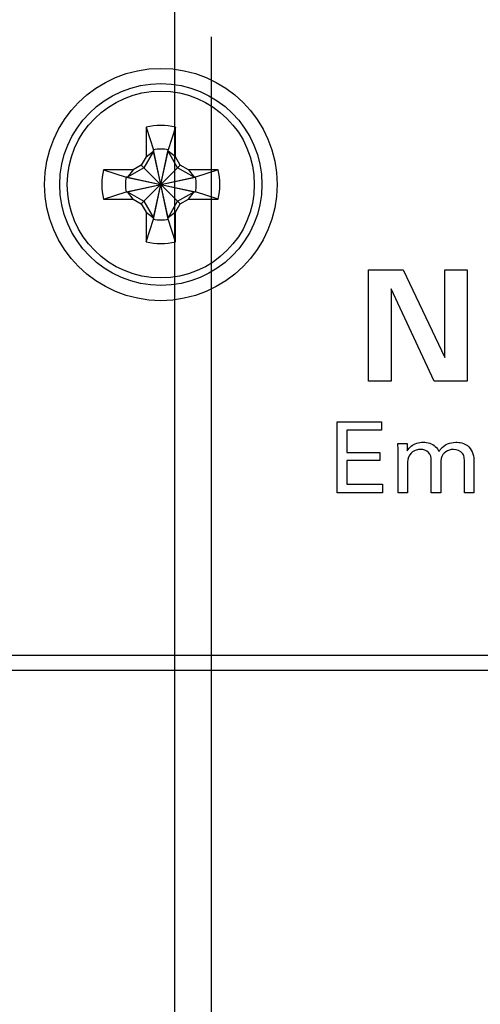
# Model space of a CAD drawing. Header units: inches. Extents: x 0.2 to 16.8, y 0.2 to 10.8.
# Tile 4 of 28: x 8.205 to 8.661, y 2.804 to 3.779. Entities that reach past the tile are written whole.
import ezdxf

# ---------------------------------------------------------------- set-up
doc = ezdxf.new("R2010")
doc.units = ezdxf.units.IN
doc.header["$LTSCALE"] = 0.935
doc.header["$MEASUREMENT"] = 0
doc.layers.get('0').update_dxf_attribs({"linetype": 'CONTINUOUS'})
doc.layers.add('DETAIL', color=7, linetype='CONTINUOUS')
doc.layers.add('DIMENSIONS', color=7, linetype='CONTINUOUS')
doc.styles.get("Standard").update_dxf_attribs({"font": 'txt', "width": 0.8})
doc.dimstyles.new('DIMSTYLE_1', dxfattribs={"dimtxt": 0.125, "dimasz": 0.18, "dimexe": 0.125, "dimexo": 0.0625, "dimgap": 0.09, "dimtad": 0, "dimtih": 1, "dimtoh": 1, "dimdec": 3, "dimzin": 4, "dimdsep": 46, "dimtxsty": 'STANDARD', "dimblk": '_FILLED', "dimblk1": '_FILLED', "dimblk2": '_FILLED', "dimcen": 0.09, "dimadec": 0, "dimazin": 0, "dimtp": 0.001, "dimtm": 0.001, "dimtfac": 1, "dimtdec": 3, "dimtofl": 0, "dimtmove": 0, "dimatfit": 3, "dimldrblk": '_FILLED', "dimfxl": 1, "dimtolj": 1, "dimtzin": 4, "dimarcsym": 0})
doc.dimstyles.get("Standard").update_dxf_attribs({"dimtxt": 0.125, "dimasz": 0.18, "dimexe": 0.125, "dimexo": 0.0625, "dimgap": 0.09, "dimtad": 0, "dimtih": 1, "dimtoh": 1, "dimdec": 3, "dimzin": 4, "dimdsep": 46, "dimtxsty": 'STANDARD', "dimblk": '_FILLED', "dimblk1": '_FILLED', "dimblk2": '_FILLED', "dimcen": 0.09, "dimadec": 0, "dimazin": 0, "dimtol": 1, "dimtp": 0.01, "dimtm": 0.01, "dimtfac": 1, "dimtdec": 3, "dimtofl": 0, "dimtmove": 0, "dimatfit": 3, "dimldrblk": '_FILLED', "dimfxl": 1, "dimtolj": 1, "dimtzin": 4, "dimarcsym": 0})

# ---------------------------------------------------------------- blocks, each defined once
blk = doc.blocks.new('*D1')
at = {"layer": 'DIMENSIONS', "color": 2, "linetype": 'CONTINUOUS'}
blk.add_line((8.39478, 3.76229), (8.39478, 2.41735), dxfattribs=at)
at = {"layer": 'DIMENSIONS', "color": 2, "linetype": 'CONTINUOUS', "insert": (8.33228, 2.35485), "char_height": 0.125, "width": 1.325, "attachment_point": 3, "rotation": 90, "line_spacing_factor": 0.9}
blk.add_mtext('1.872{\\Ftxt.shx;\\W1.000000;\\H0.125000; }[47.54]', dxfattribs=at)
blk = doc.blocks.new('_FILLED')
at = {"color": 0, "linetype": 'BYBLOCK'}
blk.add_solid([(0, 0), (-1, 0.1736), (-1, -0.1736)], dxfattribs=at)
blk = doc.blocks.new('*D12')
at = {"layer": 'DIMENSIONS', "color": 2, "linetype": 'CONTINUOUS'}
for p, q in [((8.35848, 4.79227), (8.35848, 2.68882)), ((8.35848, 2.68882), (8.06544, 2.56417)), ((8.06544, 2.56417), (8.06544, 2.41735))]:
    blk.add_line(p, q, dxfattribs=at)
at = {"layer": 'DIMENSIONS', "color": 2, "linetype": 'CONTINUOUS', "insert": (8.00294, 2.35485), "char_height": 0.125, "width": 1.325, "attachment_point": 3, "rotation": 90, "line_spacing_factor": 0.9}
blk.add_mtext('1.908{\\Ftxt.shx;\\W1.000000;\\H0.125000; }[48.46]', dxfattribs=at)

msp = doc.modelspace()

# ---------------------------------------------------------------- linework, layer by layer
at = {"color": 7, "linetype": 'CONTINUOUS'}
for p, q in [((8.33047, 3.67262), (8.33776, 3.65032)), ((8.33047, 3.67262), (8.33047, 3.64349)), ((8.35961, 3.67262), (8.35232, 3.65032)), ((8.35961, 3.64349), (8.35961, 3.67262)), ((8.33776, 3.64886), (8.32839, 3.63265)), ((8.33047, 3.64349), (8.33776, 3.64886)), ((8.35232, 3.58169), (8.33776, 3.65032)), ((8.33776, 3.65032), (8.33776, 3.64886)), ((8.33776, 3.58169), (8.35232, 3.65032)), ((8.35232, 3.58315), (8.33776, 3.64886)), ((8.33776, 3.58315), (8.35232, 3.64886)), ((8.35232, 3.64886), (8.35232, 3.65032)), ((8.35961, 3.64349), (8.35232, 3.64886)), ((8.36168, 3.63265), (8.35232, 3.64886)), ((8.33047, 3.64349), (8.32574, 3.6353)), ((8.36434, 3.6353), (8.35961, 3.64349)), ((8.31755, 3.63057), (8.28842, 3.63057)), ((8.28842, 3.63057), (8.31072, 3.62329)), ((8.32839, 3.63265), (8.31218, 3.62329)), ((8.31755, 3.63057), (8.31218, 3.62329)), ((8.32574, 3.6353), (8.31755, 3.63057)), ((8.32574, 3.6353), (8.36434, 3.59671)), ((8.32574, 3.59671), (8.36434, 3.6353)), ((8.3779, 3.62329), (8.36168, 3.63265)), ((8.37253, 3.63057), (8.36434, 3.6353)), ((8.40166, 3.63057), (8.37253, 3.63057)), ((8.37253, 3.63057), (8.3779, 3.62329)), ((8.40166, 3.63057), (8.37935, 3.62329)), ((8.31218, 3.62329), (8.31072, 3.62329)), ((8.31072, 3.62329), (8.37935, 3.60872)), ((8.31072, 3.60872), (8.37935, 3.62329)), ((8.31218, 3.62329), (8.3779, 3.60872)), ((8.31218, 3.60872), (8.3779, 3.62329)), ((8.37935, 3.62329), (8.3779, 3.62329)), ((8.28842, 3.60144), (8.31072, 3.60872)), ((8.31072, 3.60872), (8.31218, 3.60872)), ((8.31218, 3.60872), (8.32839, 3.59936)), ((8.31755, 3.60144), (8.31218, 3.60872)), ((8.36168, 3.59936), (8.3779, 3.60872)), ((8.37253, 3.60144), (8.3779, 3.60872)), ((8.3779, 3.60872), (8.37935, 3.60872)), ((8.40166, 3.60144), (8.37935, 3.60872)), ((8.28842, 3.60144), (8.31755, 3.60144)), ((8.31755, 3.60144), (8.32574, 3.59671)), ((8.32839, 3.59936), (8.33776, 3.58315)), ((8.35232, 3.58315), (8.36168, 3.59936)), ((8.36434, 3.59671), (8.37253, 3.60144)), ((8.37253, 3.60144), (8.40166, 3.60144)), ((8.32574, 3.59671), (8.33047, 3.58852)), ((8.33047, 3.58852), (8.33776, 3.58315)), ((8.33047, 3.58852), (8.33047, 3.55938)), ((8.35961, 3.58852), (8.35232, 3.58315)), ((8.35961, 3.58852), (8.36434, 3.59671)), ((8.35961, 3.55938), (8.35961, 3.58852)), ((8.33047, 3.55938), (8.33776, 3.58169)), ((8.33776, 3.58315), (8.33776, 3.58169)), ((8.35232, 3.58169), (8.35232, 3.58315)), ((8.35961, 3.55938), (8.35232, 3.58169)), ((8.00178, 3.15013), (9.95728, 3.15013)), ((7.57328, 3.13513), (9.97228, 3.13513))]:
    msp.add_line(p, q, dxfattribs=at)
at = {"color": 40, "linetype": 'CONTINUOUS'}
for p, q in [((8.55047, 3.53162), (8.5847, 3.53162)), ((8.55047, 3.42115), (8.55047, 3.53162)), ((8.5847, 3.53162), (8.62611, 3.44468)), ((8.62611, 3.53162), (8.64812, 3.53162)), ((8.62611, 3.44468), (8.62611, 3.53162)), ((8.64812, 3.53162), (8.64812, 3.42115)), ((8.61557, 3.42115), (8.57279, 3.51283)), ((8.57279, 3.51283), (8.57279, 3.42115)), ((8.57279, 3.42115), (8.55047, 3.42115)), ((8.64812, 3.42115), (8.61557, 3.42115)), ((8.51939, 3.38095), (8.56345, 3.38095)), ((8.51939, 3.31072), (8.51939, 3.38095)), ((8.56345, 3.38095), (8.56345, 3.37268)), ((8.56345, 3.37268), (8.52911, 3.37268)), ((8.52911, 3.37268), (8.52911, 3.3508)), ((8.57968, 3.35955), (8.58893, 3.35955)), ((8.57988, 3.35303), (8.57968, 3.35955)), ((8.58893, 3.35955), (8.58893, 3.35244)), ((8.52911, 3.3508), (8.5618, 3.3508)), ((8.5618, 3.3508), (8.5618, 3.34262)), ((8.57988, 3.31072), (8.57988, 3.35303)), ((8.5618, 3.34262), (8.52911, 3.34262)), ((8.52911, 3.34262), (8.52911, 3.31927)), ((8.58912, 3.33844), (8.58912, 3.31072)), ((8.61266, 3.31072), (8.61266, 3.34301)), ((8.62191, 3.33805), (8.62191, 3.31072)), ((8.64544, 3.31072), (8.64544, 3.34204)), ((8.65468, 3.3435), (8.65468, 3.31072)), ((8.52911, 3.31927), (8.56423, 3.31927)), ((8.56423, 3.31927), (8.56423, 3.31072)), ((8.56423, 3.31072), (8.51939, 3.31072)), ((8.58912, 3.31072), (8.57988, 3.31072)), ((8.62191, 3.31072), (8.61266, 3.31072)), ((8.65468, 3.31072), (8.64544, 3.31072))]:
    msp.add_line(p, q, dxfattribs=at)
at = {"color": 7, "linetype": 'CONTINUOUS'}
for radius in [0.115, 0.1, 0.09252]:
    msp.add_circle((8.34504, 3.616), radius, dxfattribs=at)
for radius, start, end in [(0.05846, 75.57229, 104.42771), (0.03508, 78.01639, 101.98361), (0.05846, 165.57229, 194.42771), (0.05846, 345.57229, 14.42771), (0.03508, 168.01639, 191.98361), (0.03508, 348.01639, 11.98361), (0.03508, 258.01639, 281.98361), (0.05846, 255.57229, 284.42771)]:
    msp.add_arc((8.34504, 3.616), radius, start, end, dxfattribs=at)
at = {"color": 40, "linetype": 'CONTINUOUS'}
for points, knots in [([(8.58893, 3.35244), (8.58995, 3.35413), (8.59377, 3.35904), (8.6003, 3.36081), (8.60439, 3.36081)], [0, 0, 0, 0, 0.325682, 1, 1, 1, 1]), ([(8.60196, 3.35371), (8.60056, 3.35371), (8.59646, 3.35314), (8.59285, 3.35053), (8.59126, 3.34836)], [0, 0, 0, 0, 0.341903, 1, 1, 1, 1]), ([(8.61266, 3.34301), (8.61266, 3.3457), (8.61101, 3.35181), (8.60484, 3.35371), (8.60196, 3.35371)], [0, 0, 0, 0, 0.483099, 1, 1, 1, 1]), ([(8.60439, 3.36081), (8.60668, 3.36081), (8.61319, 3.36033), (8.61855, 3.35536), (8.62035, 3.35167)], [0, 0, 0, 0, 0.358177, 1, 1, 1, 1]), ([(8.62035, 3.35167), (8.62089, 3.35256), (8.62432, 3.35798), (8.63142, 3.36081), (8.63679, 3.36081)], [0, 0, 0, 0, 0.162091, 1, 1, 1, 1]), ([(8.63445, 3.35371), (8.63312, 3.35371), (8.62913, 3.35322), (8.62559, 3.3507), (8.62404, 3.34856)], [0, 0, 0, 0, 0.334878, 1, 1, 1, 1]), ([(8.63679, 3.36081), (8.64079, 3.36081), (8.65074, 3.35895), (8.65468, 3.34864), (8.65468, 3.3435)], [0, 0, 0, 0, 0.438292, 1, 1, 1, 1]), ([(8.62404, 3.34856), (8.62238, 3.34621), (8.62195, 3.34231), (8.62191, 3.33876), (8.62191, 3.33805)], [0, 0, 0, 0, 0.803206, 1, 1, 1, 1]), ([(8.64544, 3.34204), (8.64544, 3.34297), (8.64536, 3.3455), (8.64471, 3.3481), (8.64379, 3.34943)], [0, 0, 0, 0, 0.364616, 1, 1, 1, 1])]:
    msp.add_open_spline(points, degree=3, knots=knots, dxfattribs=at)
for points in [[(8.64379, 3.34943), (8.64183, 3.35224), (8.63788, 3.35371), (8.63445, 3.35371)], [(8.59126, 3.34836), (8.58928, 3.34562), (8.58912, 3.34182), (8.58912, 3.33844)]]:
    msp.add_open_spline(points, degree=3, dxfattribs=at)

# ---------------------------------------------------------------- dimensions: what is measured, and where the dimension line sits
at = {"layer": 'DIMENSIONS', "color": 2, "linetype": 'CONTINUOUS'}
for feature_location, offset, dtype, origin, picture, middle in [((8.3584760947, 4.7922702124), (-0.2930331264, -2.3749183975), 0, (10.2662753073, 4.8547702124), '*D12', (8.0654429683, 1.6923518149)), ((8.3947753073, 3.7622930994), (0, -1.3449412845), 1, (10.2662753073, 3.1099145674), '*D1', (8.3947753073, 1.6923518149))]:
    dim = msp.add_ordinate_dim(feature_location=feature_location, offset=offset, dtype=dtype, origin=origin, dimstyle='DIMSTYLE_1', override={"dimtad": 1, "dimtih": 0, "dimtoh": 0}, dxfattribs=at)
    dim.commit()
    dim.dimension.update_dxf_attribs({"geometry": picture, "text_midpoint": middle})

# ---------------------------------------------------------------- leaders
at = {"layer": 'DETAIL', "color": 2, "linetype": 'CONTINUOUS'}
for points in [[(8.27388, 4.20918), (7.02066, 3.66944), (6.84066, 3.66944)], [(8.32748, 4.00654), (7.01873, 3.1996), (6.83873, 3.1996)]]:
    msp.add_leader(points, dimstyle='STANDARD', override={"dimtad": 0}, dxfattribs=at)

doc.saveas('drawing.dxf')
